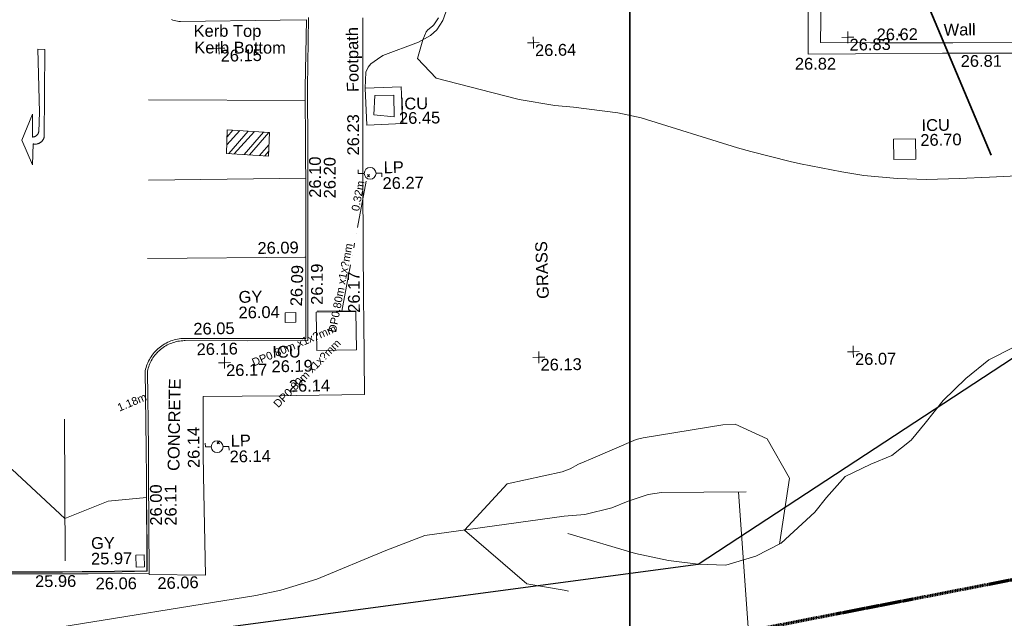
# Model space of a CAD drawing. Header units: millimetres. Extents: x -290717 to 520720, y -103372 to 287762.
# Tile 218 of 256: x 42314 to 73626, y -52702 to -33671. Entities that reach past the tile are written whole.
import ezdxf

# ---------------------------------------------------------------- set-up
doc = ezdxf.new("R2010")
doc.units = ezdxf.units.MM
for name, pattern in [('Dash 1_5mm', [3, 1.5, -1.5]), ('IMPORT-HIDDEN2 _3_', [4762.5, 3175, -1587.5]), ('IMPORT-UG_ELEC_LV_QLB2 _2_', [2700, 1500, -300.0000000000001, 0, -250, 150, -300.0000000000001, 0, -200]), ('IMPORT-UG_ELEC_STREET LIGHTING_QLB2 _2_', [2700, 1500, -300.0000000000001, 0, -250, 150, -300.0000000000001, 0, -200])]:
    doc.linetypes.add(name, pattern=pattern)
for name, color, linetype, lineweight, true_color in [('00_TOPO_FURN_LAMP_POST', 7, 'Continuous', 9, 0x666666), ('00_UAV_CONCRETE', 9, 'Continuous', 9, 0x808080), ('00_UAV_FOOTPATH', 7, 'Continuous', 9, 0xa50000), ('00_UAV_FORM_LINES', 7, 'Continuous', 9, 0x666666), ('00_UAV_FURN_LAMP_POST', 7, 'Continuous', 9, 0xa50000), ('00_UAV_KERB_BOTTOM', 1, 'Continuous', 9, 0xff0000), ('00_UAV_KERB_TOP', 7, 'Continuous', 9, 0xa500a5), ('00_UAV_LEVEL_SPOT', 7, 'Continuous', 9, 0x666666), ('00_UAV_ROAD_MARKING_ARROWS', 7, 'Continuous', 9, 0x999999), ('00_UAV_ROAD_MARKING_WHITE_CONTINUOUS', 7, 'Continuous', 9, 0x999999), ('00_UAV_SERV_GULLY', 7, 'Continuous', 9, 0x5252a5), ('00_UAV_SERV_IC', 5, 'Continuous', 9, 0x0000ff), ('00_UAV_TREE_LINE', 7, 'Continuous', 9, 0x52a552), ('00_UAV_WALL', 7, 'Continuous', 9, 0x7c00a5), ('01_DTM_CONTOUR_MNR', 7, 'Continuous', 9, 0xa5a552), ('12333-PUM-2D-U-0001-C01 - Rev2_REVIT IMPORT_dwg', 7, 'Continuous', 9, 0x767676), ('A_RHA_Line', 7, 'Continuous', 9, 0x00a600), ('PUM-CHAMBER EXTENTS', 6, 'IMPORT-HIDDEN2 _3_', 9, 0xff00ff), ('PUM-ELECTRIC-LV-QLB2', 1, 'IMPORT-UG_ELEC_LV_QLB2 _2_', 9, 0xff0000), ('PUM-ELECTRIC-MH', 1, 'Continuous', 9, 0xff0000), ('PUM-ELECTRIC-SL-QLB2', 7, 'IMPORT-UG_ELEC_STREET LIGHTING_QLB2 _2_', 9, 0xff7f7f), ('PUM-SURVEY BOUNDARY_EXTENT', 190, 'Continuous', 25, 0x7f00ff)]:
    doc.layers.add(name, color=color, linetype=linetype, lineweight=lineweight, true_color=true_color)
for name, color, linetype, lineweight in [('00_UAV_SURVEY_TEXT', 7, 'Continuous', 9), ('A_RHA_Text', 7, 'Continuous', 9), ('GEN-TEXT', 7, 'Continuous', 9)]:
    doc.layers.add(name, color=color, linetype=linetype, lineweight=lineweight)
doc.styles.add('Arial_1', font='arial.ttf', dxfattribs={"height": 250})
doc.styles.add('Swis721 Lt BT_2', font='swissl.ttf', dxfattribs={"height": 375})

# ---------------------------------------------------------------- blocks, each defined once
blk = doc.blocks.new('12333-PUM-2D-U-0001-C01 - Rev2_REVIT IMPORT_dwg_MSL_Lamp_Post_SYM-2077240-Site Location Plan Existing')
at = {"layer": '00_TOPO_FURN_LAMP_POST', "color": 254, "true_color": 0xcccccc, "flags": 128}
for points in [[(-500.1060478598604, 0), (-1000.212095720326, 0), (-1000.212095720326, 316.7338303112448)], [(500.1060478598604, 0), (1000.21209571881, 0), (1000.21209571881, -316.7338303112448)]]:
    blk.add_lwpolyline(points, dxfattribs=at)
at = {"layer": '00_TOPO_FURN_LAMP_POST', "color": 254, "true_color": 0xcccccc}
blk.add_circle((0, 0), 500.1060478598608, dxfattribs=at)
blk = doc.blocks.new('12333-PUM-2D-U-0001-C01 - Rev2_REVIT IMPORT_dwg_UAV-2077255-Site Location Plan Existing')
at = {"layer": '00_UAV_LEVEL_SPOT', "color": 254, "true_color": 0xcccccc, "flags": 128}
for points in [[(0, -500.0000000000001), (0, 0), (-500.0000000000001, 0)], [(500.0000000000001, 0), (0, 0), (0, 500.0000000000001)]]:
    blk.add_lwpolyline(points, dxfattribs=at)
blk = doc.blocks.new('12333-PUM-2D-U-0001-C01 - Rev2_REVIT IMPORT_dwg_MGS62954_T2_Galway_ITM_3d_Rev1-2077680-Site Location Plan Existing')
at = {"layer": '00_UAV_CONCRETE', "color": 254, "true_color": 0xcccccc, "flags": 128}
blk.add_lwpolyline([(533954629.5362045, 725518644.8525176), (533955771.5362046, 725518674.8525176), (533955802.3743511, 725517500.9470663), (533954660.3743512, 725517470.9470663)], close=True, dxfattribs=at)
at = {"layer": '00_UAV_FOOTPATH', "color": 254, "true_color": 0xcccccc, "flags": 128}
blk.add_lwpolyline([(533947490.9145735, 725503356.2019494), (533947489.5362047, 725503306.8525176), (533949278.5362046, 725503258.8525177), (533949275.2695647, 725506418.5101815), (533949274.5362047, 725507127.8525176), (533949302.5362048, 725508938.8525175), (533951781.8877544, 725508920.5116521), (533952276.5362046, 725508916.8525176), (533954432.5362047, 725508914.8525176), (533954451.4360221, 725511263.9423158), (533954456.5362047, 725511897.8525176), (533954503.5362048, 725515556.8525176), (533954513.8522297, 725516263.2423245), (533954543.5362046, 725518295.8525176), (533954594.5362048, 725520886.8525176)], dxfattribs=at)
at = {"layer": '00_UAV_FORM_LINES', "color": 254, "true_color": 0xcccccc, "flags": 128}
for points in [[(533954629.5362047, 725518644.8525176), (533954661.5365, 725519154.8525002), (533954730.5365, 725519313.8525002), (533954815.5365, 725519416.8525001), (533955037.5365, 725519566.8525001), (533955210.5365, 725519673.8525001), (533956348.5365, 725520080.8525002), (533956733.5365, 725520283.8525002), (533956933.5365, 725520465.8525001), (533957134.5365, 725520757.8525002), (533957235.5365, 725521022.8525002), (533957253.5365002, 725521328.8525002), (533957204.5365002, 725521890.8525002), (533957175.5365001, 725524506.8525001), (533957069.5365002, 725527624.8525002), (533956955.5365, 725531093.8525001), (533956805.5365, 725533566.8525002), (533956795.5365001, 725533729.8525002), (533956860.5365, 725533838.8525001), (533956971.5365002, 725533951.8525001), (533957133.5365001, 725534022.8525002), (533957893.0902098, 725534168.8644043)], [(533831930.959492, 725487251.7881995), (533836706.9595, 725487011.788), (533843103.2690001, 725486919.0295), (533852253.269, 725486646.0295), (533861537.269, 725486403.0294999), (533870384.2690001, 725486169.0295001), (533879905.2690001, 725486084.0295), (533891316.2680001, 725485995.5375001), (533899413.2680001, 725485872.5375001), (533907625.2680001, 725485873.5375001), (533922114.725, 725486450.6935003), (533937506.725, 725487092.6935003), (533950309.725, 725486973.6935002), (533967284.7249999, 725486612.6935002), (533966828.7249999, 725495199.6935), (533966275.5156978, 725505611.4609791)], [(533966515.5365, 725505609.8525002), (533963829.5365002, 725505627.8525001), (533963404.5365, 725505573.8525001), (533962763.5365, 725505373.8525003), (533962232.5365, 725505175.8525002), (533961375.5365, 725504977.8525001), (533960712.5365, 725504931.8525001)], [(533891285.9865, 725491220.0060003), (533893029.9865001, 725491782.0060002), (533896429.9865001, 725493957.0060003), (533897740.9865001, 725494819.0060002), (533898691.9865001, 725495219.006), (533900316.5495001, 725495866.014), (533903698.5495002, 725495954.0140002), (533912696.5495001, 725496981.0139999), (533920852.5495001, 725498281.0140002), (533931737.7249999, 725500079.6935), (533941064.725, 725501493.6935), (533944284.725, 725501640.6935), (533950868.725, 725502585.6935003), (533951666.7249999, 725502740.6935003), (533952812.7250001, 725503073.6935002), (533955028.725, 725503937.6935002), (533956273.725, 725504395.6935002), (533960712.5365, 725504931.8525001)]]:
    blk.add_lwpolyline(points, dxfattribs=at)
at = {"layer": '00_UAV_KERB_BOTTOM', "color": 254, "true_color": 0xcccccc, "flags": 128}
blk.add_lwpolyline([(533948502.2071204, 725520936.249058), (533948549.3215835, 725520920.1382022), (533948597.0693719, 725520906.0144272), (533948645.3667196, 725520893.9025111), (533948694.1288968, 725520883.8237021), (533948743.2703581, 725520875.7956818), (533948792.7048924, 725520869.8325347), (533951957.5220419, 725520857.1859128), (533952796.7048925, 725520853.8325348), (533952723.7249327, 725518708.6936798), (533952697.2250117, 725516694.6996831), (533952681.7249328, 725515516.6936797), (533952616.2956557, 725511695.4643148), (533952599.7249327, 725510727.6936797), (533950757.7249328, 725510757.6936797), (533948763.7249327, 725510794.6936797), (533948735.4682711, 725510794.9411247), (533948681.3387665, 725510793.6895791), (533948627.3091521, 725510790.1724234), (533948573.4742138, 725510784.3958272), (533948568.9619051, 725510783.7194839), (533948519.9283968, 725510776.3699247), (533948466.7656386, 725510766.1087961), (533948414.0792045, 725510753.6304433), (533948361.9615245, 725510738.9567573), (533948310.5040308, 725510722.1134804), (533948259.7969974, 725510703.130162), (533948209.9293814, 725510682.0401047), (533948160.9886678, 725510658.8803083), (533948113.0607151, 725510633.6914023), (533948066.2296053, 725510606.517577), (533948020.5774961, 725510577.4065045), (533947976.1844764, 725510546.4092554), (533947933.1284273, 725510513.5802094), (533947891.4848834, 725510478.9769598), (533947851.3269017, 725510442.6602126), (533947812.7249327, 725510404.6936797), (533947808.4275394, 725510400.2651073), (533947771.6385234, 725510360.5393231), (533947736.5453208, 725510319.3078212), (533947703.2094968, 725510276.6429354), (533947671.6895341, 725510232.6195146), (533947642.0407292, 725510187.3147907), (533947614.3150964, 725510140.8082439), (533947588.5612757, 725510093.181462), (533947564.8244481, 725510044.5179988), (533947543.1462561, 725509994.9032269), (533947523.5647304, 725509944.4241867), (533947506.114224, 725509893.1694361), (533947490.8253508, 725509841.2288933), (533947477.7249326, 725509788.6936796), (533947466.7249327, 725507318.6936797), (533947455.6560336, 725506361.3568909), (533947421.7249326, 725503426.6936796), (533945356.9654995, 725503441.3155318), (533944738.7249327, 725503445.6936797), (533940357.6482238, 725503522.058477)], dxfattribs=at)
at = {"layer": '00_UAV_KERB_TOP', "color": 254, "true_color": 0xcccccc, "flags": 128}
blk.add_lwpolyline([(533952869.1170418, 725520923.5437344), (533952793.709272, 725518707.0429642), (533952767.5770069, 725516720.9908212), (533952751.7170486, 725515515.6339868), (533952686.7561008, 725511721.7561833), (533952668.5172704, 725510656.5639999), (533950756.5056376, 725510687.7042547), (533948762.7690884, 725510724.6993661), (533948735.9709439, 725510724.9340389), (533948734.5814741, 725510724.9019125), (533948684.4227255, 725510723.7421759), (533948633.3194991, 725510720.4155189), (533948582.4004047, 725510714.9517986), (533948531.7547721, 725510707.3606001), (533948481.4714506, 725510697.6552417), (533948431.6386543, 725510685.8527497), (533948382.3438069, 725510671.9738297), (533948333.6733885, 725510656.0428298), (533948285.7127832, 725510638.0876983), (533948238.5461303, 725510618.139935), (533948192.2561763, 725510596.2345349), (533948146.9241295, 725510572.4099272), (533948102.6295174, 725510546.7079089), (533948059.4500481, 725510519.1735696), (533948017.4614731, 725510489.8552144), (533947976.7374544, 725510458.8042772), (533947937.349436, 725510426.0752319), (533947899.3665176, 725510391.7254966), (533947862.3921477, 725510355.3597703), (533947859.2321325, 725510352.1032946), (533947823.9942746, 725510314.0524937), (533947790.8018134, 725510275.0541998), (533947759.2715468, 725510234.7001581), (533947729.4587892, 725510193.0611632), (533947701.4158427, 725510150.210264), (533947675.1919041, 725510106.2226359), (533947650.8329791, 725510061.1754476), (533947628.3818013, 725510015.1477276), (533947607.8777581, 725509968.2202237), (533947589.3568202, 725509920.4752631), (533947572.8514796, 725509871.9966066), (533947558.3906927, 725509822.8693022), (533947547.6866609, 725509779.9440621), (533947536.7231306, 725507318.1331546), (533947526.3107282, 725506417.576042), (533947490.9145735, 725503356.2019494), (533945552.8735138, 725503369.9264294), (533944737.8670808, 725503375.6979995), (533940553.5312088, 725503448.6334858)], dxfattribs=at)
at = {"layer": '00_UAV_ROAD_MARKING_ARROWS', "color": 254, "true_color": 0xcccccc, "flags": 128}
blk.add_lwpolyline([(533944458.7249328, 725520054.6936798), (533944390.7249327, 725517262.6936797), (533944386.8954242, 725517250.9663407), (533944382.5781848, 725517239.4096516), (533944377.7807885, 725517228.0438871), (533944372.5116515, 725517216.8889863), (533944366.7800178, 725517205.9645189), (533944360.5959422, 725517195.28965), (533944353.9702742, 725517184.8831068), (533944346.9146371, 725517174.7631463), (533944339.4414091, 725517164.9475222), (533944331.5637006, 725517155.4534541), (533944323.2953321, 725517146.2975982), (533944314.0556203, 725517136.9165139), (533944305.0263627, 725517128.5100806), (533944295.6530005, 725517120.4891268), (533944285.9519778, 725517112.8677247), (533944275.9403129, 725517105.6592445), (533944265.6355705, 725517098.8763324), (533944255.055828, 725517092.5308878), (533944244.2196461, 725517086.6340431), (533944233.1460353, 725517081.1961427), (533944221.8544224, 725517076.2267272), (533944210.3646163, 725517071.7345145), (533944198.6967746, 725517067.7273854), (533944186.8713663, 725517064.2123694), (533944174.9091374, 725517061.1956336), (533944162.8310735, 725517058.6824702), (533944150.658364, 725517056.6772879), (533944138.4123635, 725517055.1836048), (533944126.1145559, 725517054.2040412), (533944113.7865157, 725517053.7403157), (533944101.4498705, 725517053.7932414), (533944089.126263, 725517054.3627259), (533944076.8373128, 725517055.4477699), (533944064.6045793, 725517057.04647), (533944052.4495223, 725517059.1560217), (533944040.7249327, 725517061.6936797), (533944011.7249327, 725516396.6936797), (533943676.7249327, 725517183.6936796), (533944032.7249327, 725518007.6936797), (533944024.7249327, 725517280.6936797), (533944033.5594917, 725517281.1579045), (533944042.3668615, 725517281.9916749), (533944051.1315912, 725517283.193528), (533944059.8383042, 725517284.761356), (533944068.4717262, 725517286.692408), (533944077.0167112, 725517288.9832964), (533944085.4582682, 725517291.6300019), (533944093.781588, 725517294.6278818), (533944101.9720688, 725517297.9716763), (533944110.0153416, 725517301.6555196), (533944117.8972958, 725517305.6729486), (533944125.6041034, 725517310.0169158), (533944133.1222445, 725517314.6798003), (533944140.4385297, 725517319.6534216), (533944147.5401235, 725517324.9290545), (533944154.4145674, 725517330.4974436), (533944161.0498014, 725517336.3488201), (533944167.434185, 725517342.4729186), (533944173.5565177, 725517348.8589957), (533944178.7249327, 725517354.6936797), (533944184.325609, 725517361.5418445), (533944189.6346014, 725517368.6185342), (533944194.6425957, 725517375.911334), (533944199.3408067, 725517383.4074497), (533944203.7209916, 725517391.0937308), (533944207.7754663, 725517398.9566928), (533944211.4971179, 725517406.9825416), (533944214.8794172, 725517415.1571968), (533944217.9164307, 725517423.4663173), (533944220.6028305, 725517431.8953264), (533944222.9339034, 725517440.4294366), (533944223.7249327, 725517443.6936797), (533944255.7249327, 725518066.6936797), (533944238.7249327, 725520068.6936797)], close=True, dxfattribs=at)
at = {"layer": '00_UAV_ROAD_MARKING_WHITE_CONTINUOUS', "color": 254, "true_color": 0xcccccc}
for p, q in [((533947728.7249326, 725518400.6936795), (533952718.2603316, 725518293.3840033)), ((533952685.7483013, 725515822.4696884), (533947686.7249329, 725515845.69368)), ((533944884.7249325, 725508298.6936795), (533944822.7249327, 725503786.6936795))]:
    blk.add_line(p, q, dxfattribs=at)
at = {"layer": '00_UAV_ROAD_MARKING_WHITE_CONTINUOUS', "color": 254, "true_color": 0xcccccc, "flags": 128}
blk.add_lwpolyline([(533947613.7249327, 725513351.6936796), (533952644.0014787, 725513313.551964), (533952613.5569767, 725513313.7828074)], dxfattribs=at)
at = {"layer": '00_UAV_SERV_GULLY', "color": 254, "true_color": 0xcccccc}
for p, q in [((533951954.7000001, 725511553.8000001), (533952297.6000001, 725511553.8000001)), ((533951954.7000001, 725511553.8000001), (533951954.7000001, 725511249)), ((533952297.6000001, 725511553.8000001), (533952297.6000001, 725511249)), ((533951954.7000001, 725511249), (533952297.6000001, 725511249)), ((533947344.6000001, 725503933.8000001), (533947077.9000001, 725503933.8000002)), ((533947077.9000001, 725503552.8000001), (533947077.9000001, 725503933.8000002)), ((533947344.6000001, 725503933.8000001), (533947344.6000001, 725503552.8000001)), ((533947344.6000001, 725503552.8000001), (533947077.9000001, 725503552.8000001))]:
    blk.add_line(p, q, dxfattribs=at)
at = {"layer": '00_UAV_SERV_IC', "color": 254, "true_color": 0xcccccc}
for p, q in [((533954888.4, 725517802.2000002), (533954926.5000001, 725518411.8000001)), ((533954926.5000001, 725518411.8000001), (533955536.1000001, 725518411.8000001)), ((533955536.1000001, 725518411.8000001), (533955536.1000001, 725517726)), ((533954888.4, 725517802.2000002), (533955536.1000001, 725517726)), ((533952945.3, 725510334.6000001), (533952945.3000001, 725511553.8000002)), ((533952945.3000001, 725511553.8000002), (533954202.6000001, 725511553.8000002)), ((533954202.6000001, 725511553.8000002), (533954202.6000001, 725510334.6000001)), ((533952945.3, 725510334.6000001), (533954202.6000001, 725510334.6000001))]:
    blk.add_line(p, q, dxfattribs=at)
at = {"layer": '00_UAV_SERV_IC', "color": 254, "true_color": 0xcccccc, "flags": 128}
blk.add_lwpolyline([(533972100.8355, 725516734.4765), (533972098.8355, 725516088.4765), (533971400.1880056, 725516090.6394953), (533971402.1880054, 725516736.6394956)], close=True, dxfattribs=at)
at = {"layer": '00_UAV_TREE_LINE', "color": 254, "true_color": 0xcccccc, "flags": 128}
blk.add_lwpolyline([(533975125.5365, 725510067.8525001), (533974308.5365, 725509665.8525001), (533973569.5365, 725509084.8525001), (533972831.5365, 725508401.8525001), (533972244.5365, 725507694.8525002), (533971796.5365, 725507155.8525001), (533971172.5365001, 725506677.8525001), (533970497.5365, 725506413.8525001), (533969677.5365, 725506041.8525001), (533969070.5365, 725505379.8525001), (533968692.5365, 725504924.8525001), (533967601.5365, 725503953.8525002), (533966783.5365, 725503551.8525001), (533965828.5365, 725503291.8525001), (533964953.5365, 725503334.8525001), (533964009.5365, 725503465.8525002), (533962960.5365, 725503709.8525001), (533960822.5365, 725504385.8525001)], dxfattribs=at)
at = {"layer": '00_UAV_WALL', "color": 254, "true_color": 0xcccccc, "flags": 128}
blk.add_lwpolyline([(533963181.9982296, 725522511.875363), (533966853.3220001, 725522441.2110001), (533968180.5371634, 725522397.8649372), (533968782.322, 725522378.211), (533968730.3220001, 725519482.2110002), (533970231.6073134, 725519468.8724818), (533973007.3220001, 725519444.211), (533975231.0834205, 725519404.6285964), (533977052.322, 725519372.211), (533980229.7220891, 725519289.6698439), (533980709.322, 725519277.2110001), (533982789.322, 725519240.2110001), (533982804.322, 725519555.211), (533982455.9755315, 725519566.7667973), (533980716.4463534, 725519624.4726977), (533980513.3220001, 725519631.211), (533977034.3220001, 725519707.211), (533975717.7391781, 725519728.589882), (533973339.3220001, 725519767.2110001), (533970718.6760166, 725519815.1079239), (533969126.3220001, 725519844.211), (533969219.536383, 725522661.4573479)], dxfattribs=at)
at = {"layer": '01_DTM_CONTOUR_MNR', "color": 254, "true_color": 0xcccccc, "flags": 128}
for points in [[(533975519.9571633, 725515509.9571632), (533974430.0000002, 725515473.4464478), (533973461.9432123, 725515451.943212), (533972430.0000002, 725515440.0000001), (533971491.2844037, 725515481.2844038), (533970430.0000002, 725515601.818182), (533969731.1570249, 725515721.1570249), (533968430.0000002, 725516005.2760739), (533968096.0869564, 725516086.0869567), (533966853.4375001, 725516420.0000001), (533966430.0000002, 725516550.5473373), (533963380.9343844, 725517548.8383956), (533962650.0000001, 725517724.4063928), (533961240.0621118, 725517930.062112), (533960650.0000001, 725517995.1983927), (533959514.5669291, 725518204.5669293), (533958650.0000001, 725518445.3455604), (533956887.5373802, 725518929.9826546), (533956302.7628776, 725519563.4877424), (533956490, 725520150.0000001), (533956600.535371, 725520411.8185314), (533956650.5263957, 725520465.4384103), (533956805.5311342, 725520586.5240449), (533956847.5215587, 725520627.2245289), (533956999.5119048, 725520840.3003664)], [(533967544.7262434, 725503925.9335232), (533967900.0000001, 725506020.0000001), (533967217.5188261, 725507276.9201056), (533966201.866066, 725507761.469056), (533965809.6099374, 725507754.2737405), (533963272.1431873, 725507383.9396403), (533963050.1006736, 725507328.8272808), (533961590.2801004, 725506734.8015355), (533961386.4990357, 725506652.3681991), (533961205.8088399, 725506580.1600674), (533960930.4701274, 725506433.2746572), (533960674.6471289, 725506350.0069892), (533958921.6679564, 725505991.5468534), (533957540.0000001, 725504550.0000001), (533959489.9465389, 725502803.7903272), (533960670.7309877, 725502580.4040968), (533960809.4400278, 725502544.6116931)]]:
    blk.add_lwpolyline(points, dxfattribs=at)
blk.add_lwpolyline([(533947443.649527, 725504196.6388317), (533947450.0000001, 725505760), (533946229.5341005, 725505667.6058018), (533944840, 725505140.0000001), (533943190.362658, 725506725.9339417), (533942290.0000001, 725507190.0000002), (533939790.0000001, 725508400.0000001), (533937230, 725508420.0000001), (533934750, 725508510), (533932270.0000001, 725508500), (533931773.3333334, 725503641.1111113), (533932155.8486181, 725503620.9403267), (533932955.4491099, 725503589.58868), (533933923.9565009, 725503064.2561176), (533934249.1380413, 725503102.9547051), (533936135.0025967, 725503546.8533366), (533936990.0000001, 725503553.790883), (533942470.3571429, 725503467.5714287), (533944740, 725503435.6904763), (533946637.1728527, 725503415.3950161), (533947430.5000001, 725503419.5000001)], close=True, dxfattribs=at)
at = {"xscale": 0.375, "yscale": 0.375, "zscale": 0.375}
for name, p in [('12333-PUM-2D-U-0001-C01 - Rev2_REVIT IMPORT_dwg_UAV-2077255-Site Location Plan Existing', (533950000.0000001, 725520000.0000001)), ('12333-PUM-2D-U-0001-C01 - Rev2_REVIT IMPORT_dwg_UAV-2077255-Site Location Plan Existing', (533960000.0000001, 725520000.0000001)), ('12333-PUM-2D-U-0001-C01 - Rev2_REVIT IMPORT_dwg_UAV-2077255-Site Location Plan Existing', (533970000, 725520000.0000001)), ('12333-PUM-2D-U-0001-C01 - Rev2_REVIT IMPORT_dwg_MSL_Lamp_Post_SYM-2077240-Site Location Plan Existing', (533954736.5362047, 725515939.8525177)), ('12333-PUM-2D-U-0001-C01 - Rev2_REVIT IMPORT_dwg_UAV-2077255-Site Location Plan Existing', (533950000.0000001, 725510000)), ('12333-PUM-2D-U-0001-C01 - Rev2_REVIT IMPORT_dwg_UAV-2077255-Site Location Plan Existing', (533960000.0000001, 725510000)), ('12333-PUM-2D-U-0001-C01 - Rev2_REVIT IMPORT_dwg_UAV-2077255-Site Location Plan Existing', (533970000, 725510000)), ('12333-PUM-2D-U-0001-C01 - Rev2_REVIT IMPORT_dwg_MSL_Lamp_Post_SYM-2077240-Site Location Plan Existing', (533949721.5362048, 725507334.8525177))]:
    blk.add_blockref(name, p, dxfattribs=at)
at = {"layer": '00_UAV_FOOTPATH', "color": 251, "true_color": 0x666666, "char_height": 375, "attachment_point": 1, "line_spacing_factor": 1.005061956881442, "style": 'Swis721 Lt BT_2'}
for s, insert, width, rotation in [('Footpath', (533954043.642438, 725518533.4635746), 2436.183848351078, 89.64501489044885), ('26.23', (533954022.3260012, 725516520.4471676), 1495.902363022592, 89.16331935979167), ('26.17', (533953958.6806558, 725511518.7844502), 1495.902363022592, 89.43838894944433), ('26.14', (533952033.9299, 725509414.7050569), 1495.902363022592, 359.763486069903), ('26.14', (533948780.9834608, 725506670.3704844), 1495.902363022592, 89.78456660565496), ('26.06', (533947743.5190969, 725503214.86256), 1495.902363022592, 0.6518691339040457)]:
    blk.add_mtext(s, dxfattribs=dict(at, insert=insert, width=width, rotation=rotation))
at = {"layer": '00_UAV_FURN_LAMP_POST', "color": 251, "true_color": 0x666666, "char_height": 375, "attachment_point": 1, "line_spacing_factor": 1.005061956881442, "style": 'Swis721 Lt BT_2'}
for s, insert, width in [('LP', (533955169.2883024, 725516308.8951694), 707.5855621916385), ('26.27', (533955126.5434752, 725515806.9812515), 1495.902363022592), ('LP', (533950154.2883025, 725507703.8951694), 707.5855621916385), ('26.14', (533950111.5434753, 725507201.9812515), 1495.902363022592)]:
    blk.add_mtext(s, dxfattribs=dict(at, insert=insert, width=width))
at = {"layer": '00_UAV_KERB_BOTTOM', "color": 251, "true_color": 0x666666, "char_height": 375, "attachment_point": 1, "line_spacing_factor": 1.005061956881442, "style": 'Swis721 Lt BT_2'}
for s, insert, width, rotation in [('Kerb Bottom', (533949220.0763043, 725520225.5215019), 3414.456504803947, 358.82845271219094), ('26.10', (533952786.9210464, 725515196.19028), 1495.902363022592, 89.24615166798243), ('26.09', (533952121.8873774, 725511766.15253), 1495.902363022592, 87.1203976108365), ('26.05', (533949030.3184888, 725511282.5530461), 1495.902363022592, 0.10663801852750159), ('26.00', (533947547.7427824, 725504862.9925026), 1495.902363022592, 89.33756546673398), ('25.96', (533943858.65014, 725503348.4344554), 1495.902363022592, 359.36794015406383)]:
    blk.add_mtext(s, dxfattribs=dict(at, insert=insert, width=width, rotation=rotation))
at = {"layer": '00_UAV_KERB_TOP', "color": 251, "true_color": 0x666666, "char_height": 375, "attachment_point": 1, "line_spacing_factor": 1.005061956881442, "style": 'Swis721 Lt BT_2'}
for s, insert, width, rotation in [('Kerb Top', (533949207.1784515, 725520756.0391093), 2493.170605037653, 358.82845271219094), ('26.20', (533953254.2543568, 725515169.1331884), 1495.902363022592, 89.24615166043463), ('26.19', (533952785.1862416, 725511792.1239097), 1495.902363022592, 89.01904471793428), ('26.16', (533949122.1387163, 725510629.5371166), 1495.902363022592, 0.10663801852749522), ('26.11', (533948014.5342299, 725504852.7884665), 1495.902363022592, 89.33756547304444), ('26.06', (533945783.2963774, 725503239.0786598), 1495.902363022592, 359.48459774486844)]:
    blk.add_mtext(s, dxfattribs=dict(at, insert=insert, width=width, rotation=rotation))
at = {"layer": '00_UAV_LEVEL_SPOT', "char_height": 375, "width": 1495.902363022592, "attachment_point": 1, "line_spacing_factor": 1.005061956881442, "style": 'Swis721 Lt BT_2'}
for s, insert in [('26.15', (533950048.475159, 725519946.7845223)), ('26.64', (533960048.475159, 725519946.7845223)), ('26.83', (533970051.8765643, 725519949.1441548)), ('26.17', (533950048.475159, 725509946.7845222)), ('26.13', (533960048.475159, 725509946.7845222)), ('26.07', (533970051.8765643, 725509949.1441547))]:
    blk.add_mtext(s, dxfattribs=dict(at, insert=insert))
at = {"layer": '00_UAV_ROAD_MARKING_WHITE_CONTINUOUS', "color": 251, "true_color": 0x666666, "insert": (533951113.9890729, 725513815.1876172), "char_height": 375, "width": 1495.902363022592, "attachment_point": 1, "rotation": 359.9337462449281, "line_spacing_factor": 1.005061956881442, "style": 'Swis721 Lt BT_2'}
blk.add_mtext('26.09', dxfattribs=at)
at = {"layer": '00_UAV_SERV_GULLY', "color": 251, "true_color": 0x666666, "char_height": 375, "attachment_point": 1, "line_spacing_factor": 1.005061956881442, "style": 'Swis721 Lt BT_2'}
for s, insert, width in [('GY', (533950485.763405, 725512271.0883051), 821.5590755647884), ('26.04', (533950475.1674277, 725511773.4015862), 1495.902363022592), ('GY', (533945659.1098911, 725504527.4068546), 821.5590755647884), ('25.97', (533945648.5139138, 725504029.7201357), 1495.902363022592)]:
    blk.add_mtext(s, dxfattribs=dict(at, insert=insert, width=width))
at = {"layer": '00_UAV_SERV_IC', "color": 251, "true_color": 0x666666, "char_height": 375, "attachment_point": 1, "line_spacing_factor": 1.005061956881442, "style": 'Swis721 Lt BT_2'}
for s, insert, width in [('ICU', (533955717.3712291, 725518323.5307231), 1021.012723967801), ('26.45', (533955685.7113703, 725517864.7724675), 1495.902363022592), ('ICU', (533972295.0553192, 725517349.4375196), 1021.012723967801), ('26.70', (533972250.2271687, 725516879.0585186), 1495.902363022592), ('ICU', (533951527.5865045, 725510503.6514323), 1021.012723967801), ('26.19', (533951495.9266457, 725510044.8931767), 1495.902363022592)]:
    blk.add_mtext(s, dxfattribs=dict(at, insert=insert, width=width))
at = {"layer": '00_UAV_SURVEY_TEXT', "color": 251, "true_color": 0x666666, "char_height": 375, "attachment_point": 1, "line_spacing_factor": 1.005061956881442, "style": 'Swis721 Lt BT_2'}
for s, insert, width, rotation in [('GRASS', (533959977.9602208, 725511849.9548491), 2018.280965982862, 91.00871175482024), ('CONCRETE', (533948131.950922, 725506595.8003415), 3286.236302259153, 88.15607661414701)]:
    blk.add_mtext(s, dxfattribs=dict(at, insert=insert, width=width, rotation=rotation))
at = {"layer": '00_UAV_WALL', "color": 251, "true_color": 0x666666, "char_height": 375, "attachment_point": 1, "line_spacing_factor": 1.005061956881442, "style": 'Swis721 Lt BT_2'}
for s, insert, width, rotation in [('26.62', (533970920.4603726, 725520260.9555464), 1495.902363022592, 359.4909557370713), ('Wall', (533973053.0474507, 725520372.5323039), 1130.237340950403, 359.6641960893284), ('26.82', (533968306.3521153, 725519376.02745), 1495.902363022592, 358.9529352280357), ('26.81', (533973580.3906174, 725519371.9680701), 1495.902363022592, 359.06970374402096)]:
    blk.add_mtext(s, dxfattribs=dict(at, insert=insert, width=width, rotation=rotation))
blk = doc.blocks.new('12333-PUM-2D-U-0001-C01 - Rev2_REVIT IMPORT_dwg-1620468-Site Location Plan Existing')
at = {"layer": 'PUM-CHAMBER EXTENTS', "true_color": 0xffaaff}
h = blk.add_hatch(dxfattribs=at)
h.set_pattern_fill('FP_3', color=211, style=0, pattern_type=2)
h.set_pattern_definition([(45, (-533641079.65, -725615854.3560001), (-265.1650429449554, 265.1650429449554), []), (45, (-533640902.873, -725615854.3560001), (-265.1650429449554, 265.1650429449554), [])])
h.paths.add_polyline_path([(310435.3501528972, -99310.35617867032), (310477.3501529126, -98559.35617862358), (309140.3501528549, -98450.35617868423), (309098.350152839, -99201.356178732)])
at = {"layer": 'GEN-TEXT', "color": 253, "true_color": 0xaaaaaa}
for p, q in [((330534.9948138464, -95842.71151770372), (330605.7054919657, -95772.0008395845)), ((330605.7054919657, -95842.71151770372), (330534.9948138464, -95772.0008395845)), ((313569.2402345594, -100021.3695282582), (313639.9509126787, -99950.658850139)), ((313639.9509126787, -100021.3695282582), (313569.2402345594, -99950.658850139)), ((308642.3519486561, -108430.8814748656), (308713.0626267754, -108360.1707967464)), ((308713.0626267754, -108430.8814748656), (308642.3519486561, -108360.1707967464))]:
    blk.add_line(p, q, dxfattribs=at)
at = {"layer": 'PUM-CHAMBER EXTENTS', "color": 211, "linetype": 'Continuous', "true_color": 0xffaaff, "flags": 128}
blk.add_lwpolyline([(310435.3501528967, -99310.35617867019), (310477.3501529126, -98559.35617862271), (309140.3501528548, -98450.35617868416), (309098.350152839, -99201.35617873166)], close=True, dxfattribs=at)
at = {"layer": 'PUM-ELECTRIC-MH', "color": 21, "true_color": 0xffaaaa, "flags": 128}
blk.add_lwpolyline([(311918.2135028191, -104300.5561785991), (311918.3501529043, -104259.3561786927), (313121.3501528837, -104289.3561787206), (313121.3077228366, -104302.1488380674)], dxfattribs=at)
at = {"layer": 'PUM-ELECTRIC-SL-QLB2', "color": 254, "true_color": 0xffd4d4}
blk.add_line((312679.3235936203, -104278.3330725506), (313547.9425116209, -100067.1549071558), dxfattribs=at)
at = {"layer": 'PUM-SURVEY BOUNDARY_EXTENT', "color": 201, "true_color": 0xd4aaff, "flags": 128}
blk.add_lwpolyline([(251950.3366529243, -124072.3501786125), (259236.899652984, -119988.3421786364), (323873.886652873, -112519.503678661), (334939.8866528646, -105532.50367858), (357849.7436529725, -103776.6746786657), (392539.5243464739, -99127.03862437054), (407226.7671178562, -92450.31301409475), (410396.7436529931, -84599.67467864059), (409217.7436529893, -80397.67467870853), (407087.7436529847, -76496.67467863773), (402380.7436529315, -67043.67467865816), (394608.7436529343, -62224.67467864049), (368049.4024129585, -53126.32352020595), (365751.7866529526, -39739.21267874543), (374423.232213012, -19956.60564710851), (379270.7626529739, -1194.490678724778)], dxfattribs=at)
blk.add_blockref('12333-PUM-2D-U-0001-C01 - Rev2_REVIT IMPORT_dwg_MGS62954_T2_Galway_ITM_3d_Rev1-2077680-Site Location Plan Existing', (-533641079.6498471, -725615854.3561786))
at = {"layer": 'PUM-ELECTRIC-LV-QLB2', "char_height": 250, "attachment_point": 2, "line_spacing_factor": 0.9417779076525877, "style": 'Arial_1'}
for s, insert, width, rotation in [('DP0.80m x1x?mm', (311096.2186746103, -105223.0811246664), 3428.043514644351, 21.78326015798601), ('DP0.80m x1x?mm', (311451.7735540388, -106149.6086539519), 3428.043514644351, 44.52298788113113), ('1.18m', (305911.4785088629, -106937.8808748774), 1160.025439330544, 21.78326015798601)]:
    blk.add_mtext(s, dxfattribs=dict(at, insert=insert, width=width, rotation=rotation))
at = {"layer": 'PUM-ELECTRIC-SL-QLB2', "char_height": 250, "attachment_point": 2, "rotation": 78.34533173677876, "line_spacing_factor": 0.9417779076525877, "style": 'Arial_1'}
for s, insert, width in [('0.32m', (313135.6780258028, -100598.640707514), 1160.025439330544), ('DP0.80m x1x?mm', (312530.4124621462, -103514.5358505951), 3428.043514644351)]:
    blk.add_mtext(s, dxfattribs=dict(at, insert=insert, width=width))

msp = doc.modelspace()

# ---------------------------------------------------------------- linework, layer by layer
at = {"layer": 'A_RHA_Line', "color": 30, "linetype": 'Dash 1_5mm', "lineweight": 70, "true_color": 0xff8000}
msp.add_line((-1495.001068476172, -66121.34774566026), (142564.3754142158, -38119.04161076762), dxfattribs=at)
msp.add_line((-1495.001068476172, -66121.34774566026), (142564.3754142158, -38119.04161076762), dxfattribs=at)
at = {"layer": 'A_RHA_Text', "lineweight": 35}
for p, q in [((61715.09379957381, -14431.47191351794), (61715.09379957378, -77467.10756376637)), ((61715.09379957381, -14431.47191351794), (61715.09379957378, -77467.10756376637)), ((63294.7234510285, -14467.05567067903), (73209.72103174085, -37978.10718979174)), ((63294.7234510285, -14467.05567067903), (73209.72103174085, -37978.10718979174))]:
    msp.add_line(p, q, dxfattribs=at)

# ---------------------------------------------------------------- block references
at = {"layer": '12333-PUM-2D-U-0001-C01 - Rev2_REVIT IMPORT_dwg', "color": 254, "linetype": 'IMPORT-UG_ELEC_STREET LIGHTING_QLB2 _2_', "true_color": 0xffd4d4, "rotation": 0.9999999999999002}
msp.add_blockref('12333-PUM-2D-U-0001-C01 - Rev2_REVIT IMPORT_dwg-1620468-Site Location Plan Existing', (-261895.0770586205, 55869.5817132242), dxfattribs=at)

doc.saveas('drawing.dxf')
